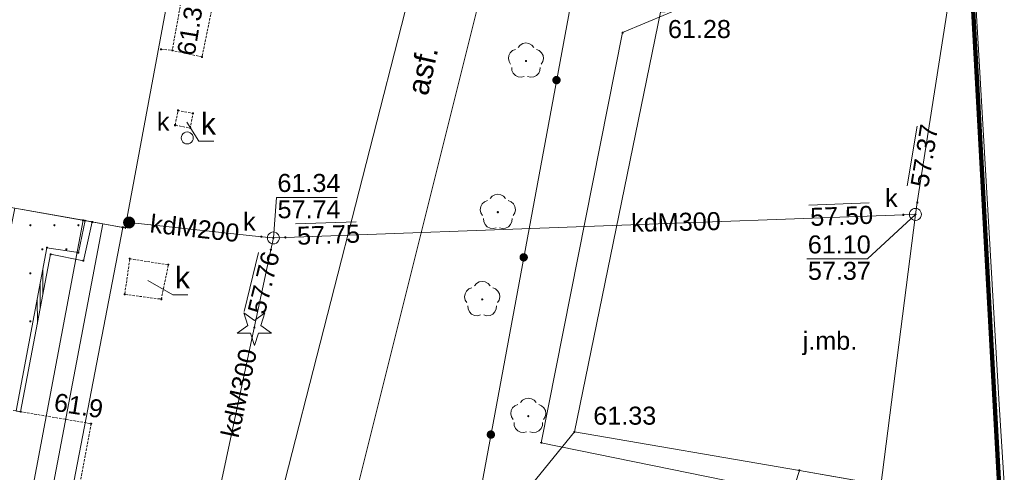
# Paper-space layout 'A-01 PLAN SYTUACYJNY' of a CAD drawing. Header units: millimetres. Extents: x 0 to 900, y 0 to 750.
# Tile 62 of 105: x 643 to 725, y 340 to 377. Entities that reach past the tile are written whole.
import ezdxf
from ezdxf.xclip import XClip

# ---------------------------------------------------------------- set-up
doc = ezdxf.new("R2010")
doc.units = ezdxf.units.MM
doc.header["$MEASUREMENT"] = 0
doc.header["$XCLIPFRAME"] = 0
for name, pattern in [('KROPK2', [1000, 50, -950]), ('PRZER1-1', [1, 0.5, -0.5]), ('PRZER2-1', [1.5, 1, -0.5]), ('PRZER3-1', [4000, 3000, -1000]), ('PRZER4-1', [5000, 4000, -1000])]:
    doc.linetypes.add(name, pattern=pattern)
doc.layers.add('0_Nr_pióra__60', color=7, linetype='Continuous', lineweight=100, true_color=0xcbfe00)
doc.layers.add('A_mapa_Nr_pióra__2', color=8, linetype='Continuous', lineweight=13)
doc.layers.add('A_podrys', color=7, linetype='Continuous')
doc.styles.add('STYL_AUTOMATYCZNY_1', font='arial.ttf')

# ---------------------------------------------------------------- blocks, each defined once
blk = doc.blocks.new('Rysunek_3_3', base_point=(-1239.757, 488.381))
at = {"layer": 'A_mapa_Nr_pióra__2', "linetype": 'Continuous', "lineweight": 13}
for points in [[(655.207, 374.935), (655.21, 374.912), (655.219, 374.89), (655.234, 374.872), (655.252, 374.858), (655.274, 374.849), (655.297, 374.845), (655.32, 374.849), (655.342, 374.858), (655.361, 374.872), (655.375, 374.89), (655.384, 374.912), (655.387, 374.935), (655.384, 374.959), (655.375, 374.98), (655.361, 374.999), (655.342, 375.013), (655.32, 375.022), (655.297, 375.025), (655.274, 375.022), (655.252, 375.013), (655.234, 374.999), (655.219, 374.98), (655.21, 374.959)], [(684.757, 373.965), (684.785, 373.97), (684.81, 373.983), (684.83, 374.003), (684.843, 374.028), (684.847, 374.055), (684.843, 374.083), (684.83, 374.108), (684.81, 374.128), (684.785, 374.141), (684.757, 374.145), (684.729, 374.141), (684.704, 374.128), (684.684, 374.108), (684.672, 374.083), (684.667, 374.055), (684.672, 374.028), (684.684, 374.003), (684.704, 373.983), (684.729, 373.97)], [(686.961, 372.527), (686.956, 372.436), (686.975, 372.347), (687.017, 372.265), (687.078, 372.197), (687.155, 372.148), (687.242, 372.119), (687.333, 372.115), (687.422, 372.134), (687.504, 372.175), (687.572, 372.236), (687.621, 372.313), (687.65, 372.4), (687.654, 372.491), (687.635, 372.58), (687.594, 372.662), (687.533, 372.73), (687.456, 372.779), (687.369, 372.808), (687.278, 372.812), (687.189, 372.793), (687.107, 372.752), (687.039, 372.691), (686.989, 372.614)], [(686.961, 372.527), (686.956, 372.436), (686.975, 372.347), (687.017, 372.265), (687.078, 372.197), (687.155, 372.148), (687.242, 372.119), (687.333, 372.115), (687.422, 372.134), (687.504, 372.175), (687.572, 372.236), (687.621, 372.313), (687.65, 372.4), (687.654, 372.491), (687.635, 372.58), (687.594, 372.662), (687.533, 372.73), (687.456, 372.779), (687.369, 372.808), (687.278, 372.812), (687.189, 372.793), (687.107, 372.752), (687.039, 372.691), (686.989, 372.614)], [(717.27, 362.283), (717.273, 362.26), (717.282, 362.238), (717.297, 362.219), (717.315, 362.205), (717.337, 362.196), (717.36, 362.193), (717.384, 362.196), (717.405, 362.205), (717.424, 362.219), (717.438, 362.238), (717.447, 362.26), (717.45, 362.283), (717.447, 362.306), (717.438, 362.328), (717.424, 362.346), (717.405, 362.361), (717.384, 362.37), (717.36, 362.373), (717.337, 362.37), (717.315, 362.361), (717.297, 362.346), (717.282, 362.328), (717.273, 362.306)], [(651.197, 360.615), (651.214, 360.486), (651.264, 360.365), (651.344, 360.262), (651.447, 360.182), (651.568, 360.133), (651.697, 360.115), (651.827, 360.133), (651.947, 360.182), (652.051, 360.262), (652.13, 360.365), (652.18, 360.486), (652.197, 360.615), (652.18, 360.745), (652.13, 360.865), (652.051, 360.969), (651.947, 361.048), (651.827, 361.098), (651.697, 361.115), (651.568, 361.098), (651.447, 361.048), (651.344, 360.969), (651.264, 360.865), (651.214, 360.745)], [(682.417, 361.385), (682.445, 361.39), (682.47, 361.403), (682.49, 361.423), (682.503, 361.448), (682.507, 361.475), (682.503, 361.503), (682.49, 361.528), (682.47, 361.548), (682.445, 361.561), (682.417, 361.565), (682.389, 361.561), (682.364, 361.548), (682.344, 361.528), (682.332, 361.503), (682.327, 361.475), (682.332, 361.448), (682.344, 361.423), (682.364, 361.403), (682.389, 361.39)], [(716.116, 361.255), (716.119, 361.232), (716.128, 361.21), (716.143, 361.191), (716.161, 361.177), (716.183, 361.168), (716.206, 361.165), (716.23, 361.168), (716.251, 361.177), (716.27, 361.191), (716.284, 361.21), (716.293, 361.232), (716.296, 361.255), (716.293, 361.278), (716.284, 361.3), (716.27, 361.318), (716.251, 361.333), (716.23, 361.342), (716.206, 361.345), (716.183, 361.342), (716.161, 361.333), (716.143, 361.318), (716.128, 361.3), (716.119, 361.278)], [(717.116, 361.295), (717.119, 361.271), (717.128, 361.25), (717.142, 361.231), (717.161, 361.217), (717.182, 361.208), (717.206, 361.205), (717.229, 361.208), (717.251, 361.217), (717.269, 361.231), (717.284, 361.25), (717.293, 361.271), (717.296, 361.295), (717.293, 361.318), (717.284, 361.34), (717.269, 361.358), (717.251, 361.373), (717.229, 361.382), (717.206, 361.385), (717.182, 361.382), (717.161, 361.373), (717.142, 361.358), (717.128, 361.34), (717.119, 361.318)], [(643.388, 360.389), (643.391, 360.366), (643.4, 360.344), (643.414, 360.325), (643.433, 360.311), (643.455, 360.302), (643.478, 360.299), (643.501, 360.302), (643.523, 360.311), (643.542, 360.325), (643.556, 360.344), (643.565, 360.366), (643.568, 360.389), (643.565, 360.412), (643.556, 360.434), (643.542, 360.453), (643.523, 360.467), (643.501, 360.476), (643.478, 360.479), (643.455, 360.476), (643.433, 360.467), (643.414, 360.453), (643.4, 360.434), (643.391, 360.412)], [(645.388, 360.389), (645.391, 360.366), (645.4, 360.344), (645.414, 360.325), (645.433, 360.311), (645.455, 360.302), (645.478, 360.299), (645.501, 360.302), (645.523, 360.311), (645.542, 360.325), (645.556, 360.344), (645.565, 360.366), (645.568, 360.389), (645.565, 360.412), (645.556, 360.434), (645.542, 360.453), (645.523, 360.467), (645.501, 360.476), (645.478, 360.479), (645.455, 360.476), (645.433, 360.467), (645.414, 360.453), (645.4, 360.434), (645.391, 360.412)], [(647.388, 360.389), (647.391, 360.366), (647.4, 360.344), (647.414, 360.325), (647.433, 360.311), (647.455, 360.302), (647.478, 360.299), (647.501, 360.302), (647.523, 360.311), (647.542, 360.325), (647.556, 360.344), (647.565, 360.366), (647.568, 360.389), (647.565, 360.412), (647.556, 360.434), (647.542, 360.453), (647.523, 360.467), (647.501, 360.476), (647.478, 360.479), (647.455, 360.476), (647.433, 360.467), (647.414, 360.453), (647.4, 360.434), (647.391, 360.412)], [(662.636, 359.436), (662.639, 359.413), (662.648, 359.391), (662.662, 359.372), (662.681, 359.358), (662.703, 359.349), (662.726, 359.346), (662.749, 359.349), (662.771, 359.358), (662.79, 359.372), (662.804, 359.391), (662.813, 359.413), (662.816, 359.436), (662.813, 359.459), (662.804, 359.481), (662.79, 359.499), (662.771, 359.514), (662.749, 359.523), (662.726, 359.526), (662.703, 359.523), (662.681, 359.514), (662.662, 359.499), (662.648, 359.481), (662.639, 359.459)], [(663.63, 359.33), (663.633, 359.306), (663.642, 359.285), (663.656, 359.266), (663.675, 359.252), (663.696, 359.243), (663.72, 359.24), (663.743, 359.243), (663.765, 359.252), (663.783, 359.266), (663.798, 359.285), (663.807, 359.306), (663.81, 359.33), (663.807, 359.353), (663.798, 359.375), (663.783, 359.393), (663.765, 359.408), (663.743, 359.417), (663.72, 359.42), (663.696, 359.417), (663.675, 359.408), (663.656, 359.393), (663.642, 359.375), (663.633, 359.353)], [(664.629, 359.366), (664.632, 359.343), (664.641, 359.321), (664.655, 359.303), (664.674, 359.288), (664.696, 359.279), (664.719, 359.276), (664.742, 359.279), (664.764, 359.288), (664.783, 359.303), (664.797, 359.321), (664.806, 359.343), (664.809, 359.366), (664.806, 359.39), (664.797, 359.411), (664.783, 359.43), (664.764, 359.444), (664.742, 359.453), (664.719, 359.456), (664.696, 359.453), (664.674, 359.444), (664.655, 359.43), (664.641, 359.411), (664.632, 359.39)], [(644.388, 358.389), (644.391, 358.366), (644.4, 358.344), (644.414, 358.325), (644.433, 358.311), (644.455, 358.302), (644.478, 358.299), (644.501, 358.302), (644.523, 358.311), (644.542, 358.325), (644.556, 358.344), (644.565, 358.366), (644.568, 358.389), (644.565, 358.412), (644.556, 358.434), (644.542, 358.453), (644.523, 358.467), (644.501, 358.476), (644.478, 358.479), (644.455, 358.476), (644.433, 358.467), (644.414, 358.453), (644.4, 358.434), (644.391, 358.412)], [(646.388, 358.389), (646.391, 358.366), (646.4, 358.344), (646.414, 358.325), (646.433, 358.311), (646.455, 358.302), (646.478, 358.299), (646.501, 358.302), (646.523, 358.311), (646.542, 358.325), (646.556, 358.344), (646.565, 358.366), (646.568, 358.389), (646.565, 358.412), (646.556, 358.434), (646.542, 358.453), (646.523, 358.467), (646.501, 358.476), (646.478, 358.479), (646.455, 358.476), (646.433, 358.467), (646.414, 358.453), (646.4, 358.434), (646.391, 358.412)], [(663.421, 358.352), (663.424, 358.328), (663.433, 358.307), (663.448, 358.288), (663.466, 358.274), (663.488, 358.265), (663.511, 358.262), (663.535, 358.265), (663.556, 358.274), (663.575, 358.288), (663.589, 358.307), (663.598, 358.328), (663.601, 358.352), (663.598, 358.375), (663.589, 358.397), (663.575, 358.415), (663.556, 358.43), (663.535, 358.439), (663.511, 358.442), (663.488, 358.439), (663.466, 358.43), (663.448, 358.415), (663.433, 358.397), (663.424, 358.375)], [(684.227, 357.779), (684.222, 357.687), (684.241, 357.598), (684.283, 357.517), (684.344, 357.449), (684.42, 357.399), (684.507, 357.371), (684.598, 357.366), (684.688, 357.385), (684.769, 357.426), (684.837, 357.487), (684.887, 357.564), (684.915, 357.651), (684.92, 357.742), (684.901, 357.832), (684.859, 357.913), (684.798, 357.981), (684.722, 358.031), (684.635, 358.059), (684.544, 358.064), (684.454, 358.045), (684.373, 358.003), (684.305, 357.942), (684.255, 357.865)], [(684.227, 357.779), (684.222, 357.687), (684.241, 357.598), (684.283, 357.517), (684.344, 357.449), (684.42, 357.399), (684.507, 357.371), (684.598, 357.366), (684.688, 357.385), (684.769, 357.426), (684.837, 357.487), (684.887, 357.564), (684.915, 357.651), (684.92, 357.742), (684.901, 357.832), (684.859, 357.913), (684.798, 357.981), (684.722, 358.031), (684.635, 358.059), (684.544, 358.064), (684.454, 358.045), (684.373, 358.003), (684.305, 357.942), (684.255, 357.865)], [(643.388, 356.389), (643.391, 356.366), (643.4, 356.344), (643.414, 356.325), (643.433, 356.311), (643.455, 356.302), (643.478, 356.299), (643.501, 356.302), (643.523, 356.311), (643.542, 356.325), (643.556, 356.344), (643.565, 356.366), (643.568, 356.389), (643.565, 356.412), (643.556, 356.434), (643.542, 356.453), (643.523, 356.467), (643.501, 356.476), (643.478, 356.479), (643.455, 356.476), (643.433, 356.467), (643.414, 356.453), (643.4, 356.434), (643.391, 356.412)], [(681.117, 354.125), (681.145, 354.13), (681.17, 354.143), (681.19, 354.163), (681.203, 354.188), (681.207, 354.215), (681.203, 354.243), (681.19, 354.268), (681.17, 354.288), (681.145, 354.301), (681.117, 354.305), (681.089, 354.301), (681.064, 354.288), (681.044, 354.268), (681.032, 354.243), (681.027, 354.215), (681.032, 354.188), (681.044, 354.163), (681.064, 354.143), (681.089, 354.13)], [(643.388, 352.389), (643.391, 352.366), (643.4, 352.344), (643.414, 352.325), (643.433, 352.311), (643.455, 352.302), (643.478, 352.299), (643.501, 352.302), (643.523, 352.311), (643.542, 352.325), (643.556, 352.344), (643.565, 352.366), (643.568, 352.389), (643.565, 352.412), (643.556, 352.434), (643.542, 352.453), (643.523, 352.467), (643.501, 352.476), (643.478, 352.479), (643.455, 352.476), (643.433, 352.467), (643.414, 352.453), (643.4, 352.434), (643.391, 352.412)], [(662.137, 351.785), (662.165, 351.79), (662.19, 351.803), (662.21, 351.823), (662.223, 351.848), (662.227, 351.875), (662.223, 351.903), (662.21, 351.928), (662.19, 351.948), (662.165, 351.961), (662.137, 351.965), (662.109, 351.961), (662.084, 351.948), (662.064, 351.928), (662.052, 351.903), (662.047, 351.875), (662.052, 351.848), (662.064, 351.823), (662.084, 351.803), (662.109, 351.79)], [(684.956, 344.411), (684.984, 344.416), (685.009, 344.428), (685.029, 344.448), (685.042, 344.473), (685.046, 344.501), (685.042, 344.529), (685.029, 344.554), (685.009, 344.574), (684.984, 344.587), (684.956, 344.591), (684.928, 344.587), (684.903, 344.574), (684.883, 344.554), (684.87, 344.529), (684.866, 344.501), (684.87, 344.473), (684.883, 344.448), (684.903, 344.428), (684.928, 344.416)], [(648.447, 343.875), (648.45, 343.852), (648.459, 343.83), (648.474, 343.812), (648.492, 343.798), (648.514, 343.789), (648.537, 343.785), (648.56, 343.789), (648.582, 343.798), (648.601, 343.812), (648.615, 343.83), (648.624, 343.852), (648.627, 343.875), (648.624, 343.899), (648.615, 343.92), (648.601, 343.939), (648.582, 343.953), (648.56, 343.962), (648.537, 343.965), (648.514, 343.962), (648.492, 343.953), (648.474, 343.939), (648.459, 343.92), (648.45, 343.899)], [(681.492, 343.03), (681.488, 342.939), (681.507, 342.849), (681.548, 342.768), (681.609, 342.7), (681.686, 342.65), (681.773, 342.622), (681.864, 342.617), (681.953, 342.636), (682.035, 342.678), (682.103, 342.739), (682.152, 342.815), (682.181, 342.902), (682.186, 342.994), (682.167, 343.083), (682.125, 343.164), (682.064, 343.232), (681.987, 343.282), (681.9, 343.31), (681.809, 343.315), (681.72, 343.296), (681.638, 343.255), (681.57, 343.193), (681.521, 343.117)], [(681.492, 343.03), (681.488, 342.939), (681.507, 342.849), (681.548, 342.768), (681.609, 342.7), (681.686, 342.65), (681.773, 342.622), (681.864, 342.617), (681.953, 342.636), (682.035, 342.678), (682.103, 342.739), (682.152, 342.815), (682.181, 342.902), (682.186, 342.994), (682.167, 343.083), (682.125, 343.164), (682.064, 343.232), (681.987, 343.282), (681.9, 343.31), (681.809, 343.315), (681.72, 343.296), (681.638, 343.255), (681.57, 343.193), (681.521, 343.117)], [(688.703, 343.191), (688.706, 343.167), (688.715, 343.146), (688.73, 343.127), (688.748, 343.113), (688.77, 343.104), (688.793, 343.101), (688.817, 343.104), (688.838, 343.113), (688.857, 343.127), (688.871, 343.146), (688.88, 343.167), (688.883, 343.191), (688.88, 343.214), (688.871, 343.236), (688.857, 343.254), (688.838, 343.268), (688.817, 343.277), (688.793, 343.281), (688.77, 343.277), (688.748, 343.268), (688.73, 343.254), (688.715, 343.236), (688.706, 343.214)]]:
    blk.add_hatch(color=8, dxfattribs=at).paths.add_polyline_path(points)
at = {"layer": '0_Nr_pióra__60', "color": 60, "linetype": 'Continuous', "lineweight": 100, "ltscale": 0.2, "true_color": 0xcbfe00, "flags": 128}
blk.add_lwpolyline([(486.18, 603.451), (711.659, 564.161), (717.884, 453.783), (730.017, 232.355), (621.617, 226.035), (540.957, 240.915), (518.757, 242.155), (516.177, 189.075), (497.662, 185.339), (465.457, 189.575), (468.057, 245.175), (273.097, 254.535), (153.037, 277.335), (147.954, 279.476), (156.418, 401.095), (165.669, 534.017), (166.587, 571.876), (178.647, 571.577), (179.186, 591.797), (167.425, 603.836), (168.104, 630.336), (172.183, 653.996), (181.402, 660.436)], close=True, dxfattribs=at)
at = {"layer": 'A_mapa_Nr_pióra__2', "color": 8, "linetype": 'KROPK2', "lineweight": 13, "ltscale": 0.2, "flags": 128}
for points in [[(29.9, 577.346), (82.849, 560.452), (145.907, 540.323), (146.687, 572.355), (147.186, 592.335), (148.164, 632.295), (152.723, 658.235), (155.662, 674.935), (159.621, 696.615), (161.26, 705.495), (180.784, 701.378), (189.14, 699.897), (235.099, 691.279), (249.859, 688.52), (306.081, 677.963), (352.198, 669.302), (449.997, 650.935), (484.098, 644.531), (484.138, 643.651), (485.179, 623.131), (576.198, 604.175), (711.118, 573.521), (711.659, 564.161), (717.884, 453.783), (730.017, 232.355), (734.411, 157.472)], [(734.411, 157.472), (730.017, 232.355), (717.884, 453.783), (711.659, 564.161), (711.118, 573.521), (731.438, 566.702), (786.298, 548.324), (792.277, 545.455), (845.057, 528.775), (853.017, 526.255), (863.879, 522.307), (874.039, 518.528), (895.1, 510.771)]]:
    blk.add_lwpolyline(points, dxfattribs=at)
at = {"layer": 'A_mapa_Nr_pióra__2', "color": 8, "linetype": 'PRZER1-1', "lineweight": 13, "ltscale": 0.2, "flags": 128}
blk.add_lwpolyline([(396.461, 198.683), (318.142, 209.02), (144.644, 231.921), (147.954, 279.476), (156.418, 401.095), (165.669, 534.017), (166.587, 571.876), (178.647, 571.577), (179.186, 591.797), (167.425, 603.836), (168.104, 630.336), (172.183, 653.996), (181.402, 660.436), (278.748, 642.235), (486.18, 603.451), (711.659, 564.161), (717.884, 453.783), (730.017, 232.355), (516.177, 189.075), (497.662, 185.339)], close=True, dxfattribs=at)
at = {"layer": 'A_mapa_Nr_pióra__2', "color": 8, "linetype": 'Continuous', "lineweight": 13, "ltscale": 0.2, "flags": 128}
for points in [[(486.18, 603.451), (711.659, 564.161), (717.884, 453.783), (730.017, 232.355), (621.617, 226.035), (540.957, 240.915), (518.757, 242.155), (516.177, 189.075), (497.662, 185.339), (465.457, 189.575), (468.057, 245.175), (273.097, 254.535), (153.037, 277.335), (147.954, 279.476), (156.418, 401.095), (165.669, 534.017), (166.587, 571.876), (178.647, 571.577), (179.186, 591.797), (167.425, 603.836), (168.104, 630.336), (172.183, 653.996), (181.402, 660.436)], [(638.757, 438.655), (665.117, 433.955), (651.377, 360.175), (638.097, 362.535), (624.813, 364.832)], [(692.77, 376.401), (692.77, 376.432), (692.799, 376.461), (692.831, 376.461), (692.86, 376.432), (692.86, 376.401), (692.831, 376.371), (692.799, 376.371)], [(654.312, 375.02), (654.312, 375.051), (654.341, 375.08), (654.373, 375.08), (654.402, 375.051), (654.402, 375.02), (654.373, 374.99), (654.341, 374.99)], [(657.732, 374.38), (657.732, 374.411), (657.761, 374.44), (657.793, 374.44), (657.822, 374.411), (657.822, 374.38), (657.793, 374.35), (657.761, 374.35)], [(655.732, 369.92), (655.732, 369.951), (655.761, 369.98), (655.793, 369.98), (655.822, 369.951), (655.822, 369.92), (655.793, 369.89), (655.761, 369.89)], [(656.972, 369.68), (656.972, 369.711), (657.001, 369.74), (657.033, 369.74), (657.062, 369.711), (657.062, 369.68), (657.033, 369.65), (657.001, 369.65)], [(655.492, 368.7), (655.492, 368.731), (655.521, 368.76), (655.553, 368.76), (655.582, 368.731), (655.582, 368.7), (655.553, 368.67), (655.521, 368.67)], [(656.752, 368.46), (656.752, 368.491), (656.781, 368.52), (656.813, 368.52), (656.842, 368.491), (656.842, 368.46), (656.813, 368.43), (656.781, 368.43)], [(656.542, 368.152), (656.671, 368.135), (656.792, 368.085), (656.896, 368.006), (656.975, 367.902), (657.025, 367.782), (657.042, 367.652), (657.025, 367.523), (656.975, 367.402), (656.896, 367.299), (656.792, 367.219), (656.671, 367.169), (656.542, 367.152), (656.413, 367.169), (656.292, 367.219), (656.188, 367.299), (656.109, 367.402), (656.059, 367.523), (656.042, 367.652), (656.059, 367.782), (656.109, 367.902), (656.188, 368.006), (656.292, 368.085), (656.413, 368.135)], [(717.206, 361.795), (717.335, 361.778), (717.456, 361.728), (717.559, 361.648), (717.639, 361.545), (717.689, 361.424), (717.706, 361.295), (717.689, 361.165), (717.639, 361.045), (717.559, 360.941), (717.456, 360.862), (717.335, 360.812), (717.206, 360.795), (717.076, 360.812), (716.956, 360.862), (716.852, 360.941), (716.773, 361.045), (716.723, 361.165), (716.706, 361.295), (716.723, 361.424), (716.773, 361.545), (716.852, 361.648), (716.956, 361.728), (717.076, 361.778)], [(717.312, 362.26), (717.312, 362.291), (717.341, 362.32), (717.373, 362.32), (717.402, 362.291), (717.402, 362.26), (717.373, 362.23), (717.341, 362.23)], [(716.152, 361.24), (716.152, 361.271), (716.181, 361.3), (716.213, 361.3), (716.242, 361.271), (716.242, 361.24), (716.213, 361.21), (716.181, 361.21)], [(638.976, 313.845), (647.87, 360.799), (651.18, 360.21), (642.145, 313.417)], [(648.625, 360.665), (647.897, 357.435), (645.157, 357.975), (642.657, 344.875), (642.297, 344.935), (644.857, 358.515), (647.477, 358.115), (648.039, 360.769)], [(647.825, 360.783), (647.825, 360.815), (647.854, 360.844), (647.886, 360.844), (647.915, 360.815), (647.915, 360.783), (647.886, 360.754), (647.854, 360.754)], [(647.994, 360.753), (647.994, 360.785), (648.023, 360.814), (648.055, 360.814), (648.084, 360.785), (648.084, 360.753), (648.055, 360.724), (648.023, 360.724)], [(648.58, 360.649), (648.58, 360.68), (648.609, 360.71), (648.641, 360.71), (648.67, 360.68), (648.67, 360.649), (648.641, 360.62), (648.609, 360.62)], [(651.135, 360.195), (651.135, 360.226), (651.164, 360.255), (651.196, 360.255), (651.225, 360.226), (651.225, 360.195), (651.196, 360.165), (651.164, 360.165)], [(651.332, 360.16), (651.332, 360.191), (651.361, 360.22), (651.393, 360.22), (651.422, 360.191), (651.422, 360.16), (651.393, 360.13), (651.361, 360.13)], [(662.672, 359.42), (662.672, 359.451), (662.701, 359.48), (662.733, 359.48), (662.762, 359.451), (662.762, 359.42), (662.733, 359.39), (662.701, 359.39)], [(663.72, 359.83), (663.849, 359.813), (663.97, 359.763), (664.073, 359.683), (664.153, 359.58), (664.203, 359.459), (664.22, 359.33), (664.203, 359.2), (664.153, 359.08), (664.073, 358.976), (663.97, 358.897), (663.849, 358.847), (663.72, 358.83), (663.59, 358.847), (663.47, 358.897), (663.366, 358.976), (663.287, 359.08), (663.237, 359.2), (663.22, 359.33), (663.237, 359.459), (663.287, 359.58), (663.366, 359.683), (663.47, 359.763), (663.59, 359.813)], [(663.72, 359.83), (663.849, 359.813), (663.97, 359.763), (664.073, 359.683), (664.153, 359.58), (664.203, 359.459), (664.22, 359.33), (664.203, 359.2), (664.153, 359.08), (664.073, 358.976), (663.97, 358.897), (663.849, 358.847), (663.72, 358.83), (663.59, 358.847), (663.47, 358.897), (663.366, 358.976), (663.287, 359.08), (663.237, 359.2), (663.22, 359.33), (663.237, 359.459), (663.287, 359.58), (663.366, 359.683), (663.47, 359.763), (663.59, 359.813)], [(664.672, 359.36), (664.672, 359.391), (664.701, 359.42), (664.733, 359.42), (664.762, 359.391), (664.762, 359.36), (664.733, 359.33), (664.701, 359.33)], [(644.812, 358.5), (644.812, 358.531), (644.841, 358.56), (644.873, 358.56), (644.902, 358.531), (644.902, 358.5), (644.873, 358.47), (644.841, 358.47)], [(645.112, 357.96), (645.112, 357.991), (645.141, 358.02), (645.173, 358.02), (645.202, 357.991), (645.202, 357.96), (645.173, 357.93), (645.141, 357.93)], [(647.432, 358.1), (647.432, 358.131), (647.461, 358.16), (647.493, 358.16), (647.522, 358.131), (647.522, 358.1), (647.493, 358.07), (647.461, 358.07)], [(651.712, 357.58), (651.712, 357.611), (651.741, 357.64), (651.773, 357.64), (651.802, 357.611), (651.802, 357.58), (651.773, 357.55), (651.741, 357.55)], [(663.472, 358.34), (663.472, 358.371), (663.501, 358.4), (663.533, 358.4), (663.562, 358.371), (663.562, 358.34), (663.533, 358.31), (663.501, 358.31)], [(647.852, 357.42), (647.852, 357.451), (647.881, 357.48), (647.913, 357.48), (647.942, 357.451), (647.942, 357.42), (647.913, 357.39), (647.881, 357.39)], [(654.932, 357.08), (654.932, 357.111), (654.961, 357.14), (654.993, 357.14), (655.022, 357.111), (655.022, 357.08), (654.993, 357.05), (654.961, 357.05)], [(651.292, 354.62), (651.292, 354.651), (651.321, 354.68), (651.353, 354.68), (651.382, 354.651), (651.382, 354.62), (651.353, 354.59), (651.321, 354.59)], [(654.332, 354.22), (654.332, 354.251), (654.361, 354.28), (654.393, 354.28), (654.422, 354.251), (654.422, 354.22), (654.393, 354.19), (654.361, 354.19)], [(662.682, 352.053), (663.564, 351.412), (662.474, 351.412), (662.137, 350.375), (661.8, 351.412), (660.711, 351.412), (661.592, 352.053), (661.255, 353.089), (662.137, 352.448), (663.019, 353.089)], [(642.612, 344.86), (642.612, 344.891), (642.641, 344.92), (642.673, 344.92), (642.702, 344.891), (642.702, 344.86), (642.673, 344.83), (642.641, 344.83)], [(688.748, 343.175), (688.748, 343.206), (688.777, 343.236), (688.809, 343.236), (688.838, 343.206), (688.838, 343.175), (688.809, 343.146), (688.777, 343.146)], [(685.985, 342.274), (685.985, 342.306), (686.014, 342.335), (686.046, 342.335), (686.075, 342.306), (686.075, 342.274), (686.046, 342.245), (686.014, 342.245)], [(707.496, 339.97), (707.496, 340.002), (707.525, 340.031), (707.557, 340.031), (707.586, 340.002), (707.586, 339.97), (707.557, 339.941), (707.525, 339.941)]]:
    blk.add_lwpolyline(points, close=True, dxfattribs=at)
at = {"layer": 'A_mapa_Nr_pióra__2', "color": 8, "linetype": 'PRZER1-1', "lineweight": 13, "ltscale": 0.2, "flags": 128}
blk.add_lwpolyline([(734.411, 157.472), (730.017, 232.355), (717.884, 453.783), (711.659, 564.161), (711.118, 573.521), (731.438, 566.702), (738.004, 452.504), (740.844, 402.035), (743.149, 360.965), (746.351, 304.092), (747.553, 282.827), (752.157, 201.389), (754.636, 157.472)], dxfattribs=at)
at = {"layer": 'A_mapa_Nr_pióra__2', "color": 8, "linetype": 'Continuous', "lineweight": 13, "ltscale": 0.2, "flags": 128}
for points in [[(734.411, 157.472), (730.017, 232.355), (717.884, 453.783), (711.659, 564.161), (711.118, 573.521), (731.438, 566.702), (738.004, 452.504), (738.645, 441.224), (743.149, 360.965), (745.358, 321.668), (747.553, 282.827), (752.157, 201.389), (754.636, 157.472)], [(717.206, 361.295), (717.357, 362.275), (728.317, 432.255), (728.464, 433.244), (728.457, 434.235), (728.2, 453.862)], [(679.85, 332.251), (700.23, 442.174), (700.412, 443.157), (697.354, 443.88), (699.377, 452.433)], [(699.377, 452.433), (710.045, 451.577), (715.121, 449.083), (718.085, 445.988), (719.341, 442.444), (723.497, 395.172), (723.195, 389.616), (721.057, 385.394), (717.403, 381.459), (711.762, 379.282), (695.955, 378.131), (688.793, 343.191), (707.541, 339.986), (727.563, 336.479), (736.614, 334.752)], [(718.352, 335.705), (686.03, 342.29), (692.815, 376.416), (720.699, 388.105), (721.084, 391.931), (719.982, 435.545), (714.547, 442.027), (709.403, 444.44), (693.252, 448.185)], [(683.485, 373.787), (683.348, 374.007), (683.294, 374.262), (683.331, 374.519), (683.453, 374.748), (683.645, 374.923), (683.886, 375.02)], [(684.109, 375.182), (684.276, 375.381), (684.501, 375.51), (684.757, 375.555), (685.013, 375.51), (685.238, 375.381), (685.406, 375.182)], [(685.628, 375.02), (685.869, 374.923), (686.062, 374.748), (686.184, 374.519), (686.22, 374.262), (686.166, 374.007), (686.029, 373.787)], [(684.62, 372.763), (684.367, 372.7), (684.109, 372.728), (683.876, 372.842), (683.695, 373.029), (683.589, 373.266), (683.57, 373.525)], [(685.944, 373.525), (685.925, 373.266), (685.819, 373.029), (685.639, 372.842), (685.405, 372.728), (685.147, 372.7), (684.895, 372.763)], [(656.505, 368.963), (657.508, 367.392), (658.748, 367.392)], [(716.528, 363.655), (717.343, 368.629)], [(663.72, 359.33), (663.981, 362.71), (669.021, 362.71)], [(681.769, 362.602), (681.936, 362.801), (682.161, 362.93), (682.417, 362.975), (682.673, 362.93), (682.898, 362.801), (683.066, 362.602)], [(638.917, 345.555), (642.179, 361.81), (648.039, 360.769), (647.477, 358.115), (644.857, 358.515), (642.297, 344.935)], [(681.145, 361.207), (681.008, 361.427), (680.954, 361.682), (680.991, 361.939), (681.113, 362.168), (681.305, 362.343), (681.546, 362.44)], [(683.288, 362.44), (683.529, 362.343), (683.722, 362.168), (683.844, 361.939), (683.88, 361.682), (683.826, 361.427), (683.689, 361.207)], [(708.316, 362.061), (713.352, 362.246)], [(663.72, 359.33), (664.717, 359.375), (716.197, 361.255), (717.206, 361.295)], [(682.28, 360.183), (682.027, 360.12), (681.769, 360.148), (681.536, 360.262), (681.355, 360.449), (681.249, 360.686), (681.23, 360.945)], [(683.604, 360.945), (683.585, 360.686), (683.479, 360.449), (683.299, 360.262), (683.065, 360.148), (682.807, 360.12), (682.555, 360.183)], [(699.554, 227.469), (699.657, 228.455), (712.458, 324.198), (717.206, 361.295)], [(717.206, 361.295), (713.201, 357.59), (708.161, 357.59)], [(649.525, 360.505), (640.56, 313.631)], [(651.697, 360.615), (662.717, 359.435), (663.72, 359.33)], [(665.571, 360.493), (670.607, 360.678)], [(658.177, 333.315), (658.357, 334.295), (663.517, 358.355), (663.72, 359.33)], [(661.294, 353.218), (662.493, 358.113)], [(644.526, 354.668), (644.521, 356.705)], [(644.292, 353.441), (644.287, 355.478)], [(653.264, 355.777), (655.348, 354.592), (656.588, 354.592)], [(679.845, 353.947), (679.708, 354.167), (679.654, 354.422), (679.691, 354.679), (679.813, 354.908), (680.005, 355.083), (680.246, 355.18)], [(680.469, 355.342), (680.636, 355.541), (680.861, 355.67), (681.117, 355.715), (681.373, 355.67), (681.598, 355.541), (681.766, 355.342)], [(681.988, 355.18), (682.229, 355.083), (682.422, 354.908), (682.544, 354.679), (682.58, 354.422), (682.526, 354.167), (682.389, 353.947)], [(644.057, 352.213), (644.052, 354.25)], [(680.98, 352.923), (680.727, 352.86), (680.469, 352.888), (680.236, 353.002), (680.055, 353.189), (679.949, 353.426), (679.93, 353.685)], [(682.304, 353.685), (682.285, 353.426), (682.179, 353.189), (681.999, 353.002), (681.765, 352.888), (681.507, 352.86), (681.255, 352.923)], [(683.684, 344.233), (683.547, 344.453), (683.493, 344.707), (683.529, 344.965), (683.651, 345.194), (683.844, 345.368), (684.085, 345.466)], [(684.307, 345.628), (684.475, 345.827), (684.7, 345.956), (684.956, 346.001), (685.212, 345.956), (685.437, 345.827), (685.605, 345.628)], [(685.827, 345.466), (686.068, 345.368), (686.261, 345.194), (686.383, 344.965), (686.419, 344.707), (686.365, 344.453), (686.228, 344.233)], [(684.818, 343.209), (684.566, 343.146), (684.308, 343.174), (684.074, 343.288), (683.894, 343.475), (683.788, 343.712), (683.769, 343.971)], [(686.143, 343.971), (686.124, 343.712), (686.018, 343.475), (685.838, 343.288), (685.604, 343.174), (685.346, 343.146), (685.094, 343.209)]]:
    blk.add_lwpolyline(points, dxfattribs=at)
at = {"layer": 'A_mapa_Nr_pióra__2', "color": 8, "linetype": 'PRZER4-1', "lineweight": 13, "ltscale": 0.2, "flags": 128}
blk.add_lwpolyline([(713.877, 572.075), (714.173, 571.655), (714.364, 571.384), (712.676, 558.57), (722.986, 557.006), (719.262, 530.875), (723.678, 528.647), (748.777, 523.603), (749.996, 519.75), (740.218, 466.988), (740.09, 466.198), (738.328, 455.101), (735.925, 454.357), (736.138, 440.097), (738.667, 435.357), (738.911, 430.68), (739.488, 418.809), (740.756, 398.467), (740.82, 396.732), (721.752, 395.825), (721.517, 403.797), (721.413, 404.364), (721.179, 403.784), (721.402, 395.386), (721.231, 395.053), (721.714, 387.938), (724.176, 345.475), (725.564, 323.756), (725.595, 323.135), (725.626, 322.73), (729.56, 253.882), (729.622, 253.266), (729.618, 252.855), (733.552, 184.005), (733.595, 183.449), (733.611, 182.981), (735.08, 157.472)], dxfattribs=at)
at = {"layer": 'A_mapa_Nr_pióra__2', "color": 8, "linetype": 'PRZER3-1', "lineweight": 13, "ltscale": 0.2, "flags": 128}
blk.add_lwpolyline([(699.377, 452.433), (710.045, 451.577), (715.121, 449.083), (718.085, 445.988), (719.341, 442.444), (723.497, 395.172), (723.195, 389.616), (721.057, 385.394), (717.403, 381.459), (711.762, 379.282), (695.955, 378.131), (688.793, 343.191), (707.541, 339.986), (727.563, 336.479), (736.614, 334.752), (728.533, 459.301), (732.235, 492.104), (735.348, 492.807), (738.166, 517.764)], dxfattribs=at)
for points in [[(699.377, 452.433), (699.117, 452.675), (694.197, 453.755, 0.142743), (690.217, 453.615, 0.211118), (686.837, 450.875), (686.317, 446.955), (686.137, 441.475), (685.397, 430.255), (684.557, 414.235), (686.437, 406.655), (680.937, 379.355), (668.137, 328.295), (667.557, 321.535), (671.597, 320.815)], [(661.477, 435.155), (664.217, 453.295), (671.337, 451.955, -0.13467), (675.457, 449.755, -0.142634), (679.717, 436.655), (679.497, 431.135), (680.337, 409.375), (679.837, 400.895), (675.377, 380.895), (662.237, 329.635, -0.127097), (647.897, 320.535), (641.837, 318.435)]]:
    blk.add_lwpolyline(points, format="xyb", dxfattribs=at)
at = {"layer": 'A_mapa_Nr_pióra__2', "color": 8, "linetype": 'PRZER2-1', "lineweight": 13, "ltscale": 0.2, "flags": 128}
for points in [[(657.937, 389.695), (660.797, 389.175), (657.777, 374.395), (655.297, 374.935)], [(655.537, 368.715), (655.777, 369.935), (657.017, 369.695), (656.797, 368.475)], [(651.757, 357.595), (654.977, 357.095), (654.377, 354.235), (651.337, 354.635)]]:
    blk.add_lwpolyline(points, close=True, dxfattribs=at)
for points in [[(654.357, 375.035), (655.297, 374.935)], [(633.817, 325.235), (637.717, 345.695), (642.297, 344.935), (648.537, 343.875), (647.377, 337.615), (642.497, 338.555), (639.657, 324.015)]]:
    blk.add_lwpolyline(points, dxfattribs=at)
at = {"layer": 'A_mapa_Nr_pióra__2', "color": 8, "linetype": 'PRZER3-1', "lineweight": 13, "ltscale": 0.2, "flags": 128}
blk.add_lwpolyline([(703.342, 327.039), (707.541, 339.986), (688.793, 343.191), (679.85, 332.251)], close=True, dxfattribs=at)
at = {"layer": 'A_mapa_Nr_pióra__2', "color": 8, "linetype": 'Continuous', "lineweight": 13, "attachment_point": 7, "style": 'STYL_AUTOMATYCZNY_1'}
for s, insert, char_height, rotation in [('\\A1;{\\pql;\\fArial|b0|i0|c238|p0;\\W1.000000;61.3}', (657.174, 374.413), 1.5, 80.48951), ('\\A1;{\\pql;\\fArial|b0|i0|c238|p0;\\W1.000000;asf.}', (676.598, 371.082), 1.8, 77.27825), ('\\A1;{\\pql;\\fArial|b0|i0|c238|p0;\\W1.000000;57.37}', (718.282, 363.456), 1.5, 80.69144), ('\\A1;{\\pql;\\fArial|b0|i0|c238|p0;\\W1.000000;57.50}', (708.467, 360.303), 1.5, 2.10066), ('\\A1;{\\pql;\\fArial|b0|i0|c238|p0;\\W1.000000;kdM200}', (653.378, 359.781), 1.5, 353.64682), ('\\A1;{\\pql;\\fArial|b0|i0|c238|p0;\\W1.000000;kdM300}', (693.543, 359.81), 1.5, 1.2348), ('\\A1;{\\pql;\\fArial|b0|i0|c238|p0;\\W1.000000;57.75}', (665.722, 358.736), 1.5, 2.10066), ('\\A1;{\\pql;\\fArial|b0|i0|c238|p0;\\W1.000000;57.76}', (663.026, 352.883), 1.5, 76.23463), ('\\A1;{\\pql;\\fArial|b0|i0|c238|p0;\\W1.000000;kdM300}', (660.825, 342.618), 1.5, 77.89549), ('\\A1;{\\pql;\\fArial|b0|i0|c238|p0;\\W1.000000;61.9}', (645.363, 344.936), 1.5, 351.02039)]:
    blk.add_mtext(s, dxfattribs=dict(at, insert=insert, char_height=char_height, rotation=rotation))
for s, insert, char_height in [('\\A1;{\\pql;\\fArial|b0|i0|c238|p0;\\W1.000000;61.28}', (696.59, 375.944), 1.5), ('\\A1;{\\pql;\\fArial|b0|i0|c238|p0;\\W1.000000;k}', (654.013, 368.26), 1.5), ('\\A1;{\\pql;\\fArial|b0|i0|c238|p0;\\W1.000000;k}', (657.676, 367.936), 1.8), ('\\A1;{\\pql;\\fArial|b0|i0|c238|p0;\\W1.000000;61.34}', (664.059, 363.137), 1.5), ('\\A1;{\\pql;\\fArial|b0|i0|c238|p0;\\W1.000000;k}', (714.677, 361.903), 1.5), ('\\A1;{\\pql;\\fArial|b0|i0|c238|p0;\\W1.000000;57.74}', (664.068, 360.948), 1.5), ('\\A1;{\\pql;\\fArial|b0|i0|c238|p0;\\W1.000000;k}', (661.191, 359.938), 1.5), ('\\A1;{\\pql;\\fArial|b0|i0|c238|p0;\\W1.000000;k}', (661.191, 359.938), 1.5), ('\\A1;{\\pql;\\fArial|b0|i0|c238|p0;\\W1.000000;61.10}', (708.239, 358.018), 1.5), ('\\A1;{\\pql;\\fArial|b0|i0|c238|p0;\\W1.000000;k}', (655.515, 355.136), 1.8), ('\\A1;{\\pql;\\fArial|b0|i0|c238|p0;\\W1.000000;57.37}', (708.248, 355.827), 1.5), ('\\A1;{\\pql;\\fArial|b0|i0|c238|p0;\\W1.000000;j.mb.}', (707.813, 349.579), 1.5), ('\\A1;{\\pql;\\fArial|b0|i0|c238|p0;\\W1.000000;61.33}', (690.371, 343.772), 1.5)]:
    blk.add_mtext(s, dxfattribs=dict(at, insert=insert, char_height=char_height))

psp = doc.layouts.new('A-01 PLAN SYTUACYJNY')

# ---------------------------------------------------------------- block references
at = {"layer": 'A_podrys', "color": 37, "linetype": 'Continuous', "lineweight": 5, "true_color": 0x656532}
ref = psp.add_blockref('Rysunek_3_3', (-1239.757, 488.381), dxfattribs=at)
XClip(ref).set_block_clipping_path([(29.90003743, 157.4723136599), (895.1, 745.1)])

doc.saveas('drawing.dxf')
